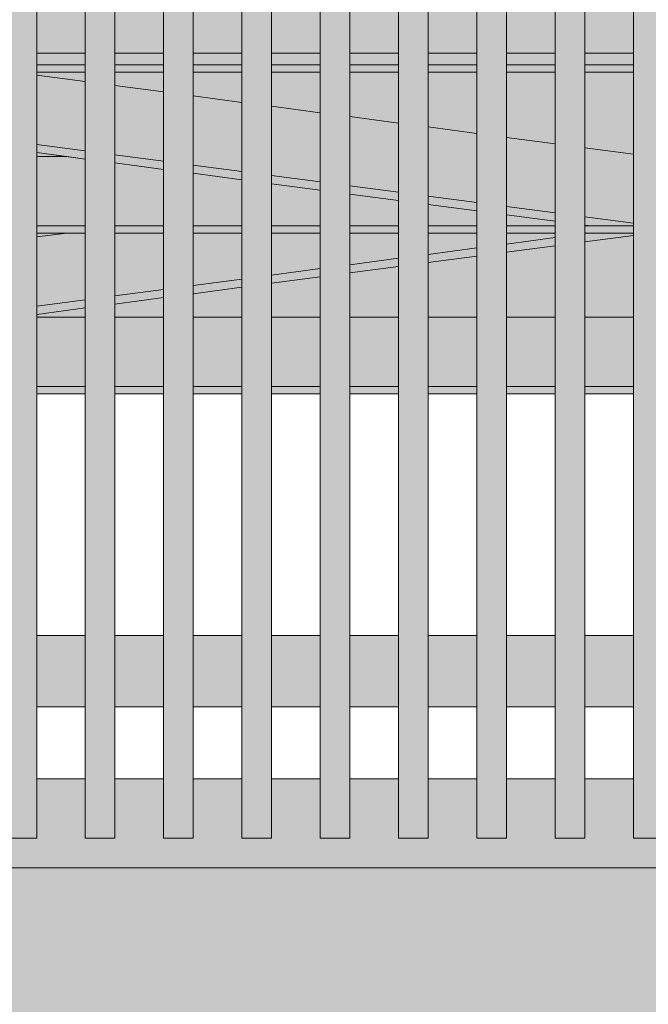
# Model space of a CAD drawing. Header units: millimetres. Extents: x 0 to 1517, y -116 to 725.
# Tile 144 of 256: x 744 to 754, y 290 to 307. Entities that reach past the tile are written whole.
import ezdxf

# ---------------------------------------------------------------- set-up
doc = ezdxf.new("R2010")
doc.units = ezdxf.units.MM
doc.layers.add('Ech.1_100', color=7, linetype='Continuous')
doc.styles.add('tahoma-z-r', font='txt', dxfattribs={"width": 0.704918})
doc.dimstyles.new('ISO-25', dxfattribs={"dimtxt": 2.5, "dimasz": 2.5, "dimexe": 1.25, "dimexo": 0.625, "dimtad": 1, "dimtxsty": 'Standard', "dimcen": 2.5, "dimadec": 0, "dimazin": 0, "dimtfac": 1, "dimtmove": 0, "dimatfit": 3, "dimfxl": 1, "dimarcsym": 0})

# ---------------------------------------------------------------- blocks, each defined once
blk = doc.blocks.new('cw-dimension-symbol2')
at = {"color": 0, "linetype": 'Continuous', "lineweight": -2}
for p, q in [((-0.5, -0.5), (0.5, 0.5)), ((-1, 0), (1, 0))]:
    blk.add_line(p, q, dxfattribs=at)
blk = doc.blocks.new('*D91')
at = {"layer": 'Defpoints', "color": 0}
for p in [(735.971, 334.007), (872.956, 301.823), (872.471, 299.882)]:
    blk.add_point(p, dxfattribs=at)
at = {"layer": 'Ech.1_100', "color": 0, "linetype": 'Continuous', "lineweight": -2}
for p, q in [((735.971, 334.007), (736.602, 336.53)), ((737.038, 335.802), (872.374, 301.968)), ((872.471, 299.882), (873.102, 302.405))]:
    blk.add_line(p, q, dxfattribs=at)
at = {"layer": 'Ech.1_100', "color": 0, "lineweight": -2, "xscale": 0.6000000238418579, "yscale": 0.6000000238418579, "zscale": 0.6000000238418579}
for p, rotation in [((736.456, 335.948), 165.9637565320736), ((872.956, 301.823), 345.9637565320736)]:
    blk.add_blockref('cw-dimension-symbol2', p, dxfattribs=dict(at, rotation=rotation))
at = {"layer": 'Ech.1_100', "color": 7, "linetype": 'Continuous', "lineweight": 5, "insert": (805.252, 321.068), "char_height": 2.5, "attachment_point": 5, "rotation": 345.9638, "style": 'tahoma-z-r'}
blk.add_mtext('14.07', dxfattribs=at)

msp = doc.modelspace()

# ---------------------------------------------------------------- hatches: boundary and pattern name
at = {"layer": 'Ech.1_100', "linetype": 'Continuous', "lineweight": 5, "true_color": 0xeaddd7, "transparency": 33554687}
for points in [[(743.297, 293.15), (743.797, 293.15), (743.797, 321.992), (743.297, 322.117), (743.297, 293.15)], [(744.613, 293.15), (745.113, 293.15), (745.113, 321.662), (744.613, 321.787), (744.613, 293.15)], [(745.93, 293.15), (746.43, 293.15), (746.43, 321.333), (745.93, 321.458), (745.93, 293.15)], [(747.247, 293.15), (747.747, 293.15), (747.747, 321.004), (747.247, 321.129), (747.247, 293.15)], [(748.563, 293.15), (749.063, 293.15), (749.063, 320.675), (748.563, 320.8), (748.563, 293.15)], [(749.88, 293.15), (750.38, 293.15), (750.38, 320.346), (749.88, 320.471), (749.88, 293.15)], [(751.197, 293.15), (751.697, 293.15), (751.697, 320.017), (751.197, 320.142), (751.197, 293.15)], [(752.513, 293.15), (753.013, 293.15), (753.013, 319.687), (752.513, 319.812), (752.513, 293.15)], [(753.83, 293.15), (754.33, 293.15), (754.33, 319.358), (753.83, 319.483), (753.83, 293.15)]]:
    msp.add_hatch(color=254, dxfattribs=at).paths.add_polyline_path(points)
at = {"layer": 'Ech.1_100', "linetype": 'Continuous', "lineweight": 5, "true_color": 0xd4c4b3, "transparency": 33554687}
for points in [[(743.797, 306.357), (744.613, 306.357), (744.613, 307.557), (743.797, 307.557), (743.797, 306.357)], [(745.113, 306.357), (745.93, 306.357), (745.93, 307.557), (745.113, 307.557), (745.113, 306.357)], [(746.43, 306.357), (747.247, 306.357), (747.247, 307.557), (746.43, 307.557), (746.43, 306.357)], [(747.747, 306.357), (748.563, 306.357), (748.563, 307.557), (747.747, 307.557), (747.747, 306.357)], [(749.063, 306.357), (749.88, 306.357), (749.88, 307.557), (749.063, 307.557), (749.063, 306.357)], [(750.38, 306.357), (751.197, 306.357), (751.197, 307.557), (750.38, 307.557), (750.38, 306.357)], [(751.697, 306.357), (752.513, 306.357), (752.513, 307.557), (751.697, 307.557), (751.697, 306.357)], [(753.013, 306.357), (753.83, 306.357), (753.83, 307.557), (753.013, 307.557), (753.013, 306.357)], [(744.613, 296.557), (743.797, 296.557), (743.797, 295.357), (744.613, 295.357), (744.613, 296.557)], [(745.93, 296.557), (745.113, 296.557), (745.113, 295.357), (745.93, 295.357), (745.93, 296.557)], [(747.247, 296.557), (746.43, 296.557), (746.43, 295.357), (747.247, 295.357), (747.247, 296.557)], [(748.563, 296.557), (747.747, 296.557), (747.747, 295.357), (748.563, 295.357), (748.563, 296.557)], [(749.88, 296.557), (749.063, 296.557), (749.063, 295.357), (749.88, 295.357), (749.88, 296.557)], [(751.197, 296.557), (750.38, 296.557), (750.38, 295.357), (751.197, 295.357), (751.197, 296.557)], [(752.513, 296.557), (751.697, 296.557), (751.697, 295.357), (752.513, 295.357), (752.513, 296.557)], [(753.83, 296.557), (753.013, 296.557), (753.013, 295.357), (753.83, 295.357), (753.83, 296.557)]]:
    msp.add_hatch(color=9, dxfattribs=at).paths.add_polyline_path(points)
at = {"layer": 'Ech.1_100', "linetype": 'Continuous', "lineweight": 5, "true_color": 0xe0d1b3, "transparency": 33554687}
for points in [[(743.797, 306.161), (744.613, 306.161), (744.613, 306.357), (743.797, 306.357), (743.797, 306.161)], [(745.113, 306.161), (745.93, 306.161), (745.93, 306.357), (745.113, 306.357), (745.113, 306.161)], [(746.43, 306.161), (747.247, 306.161), (747.247, 306.357), (746.43, 306.357), (746.43, 306.161)], [(747.747, 306.161), (748.563, 306.161), (748.563, 306.357), (747.747, 306.357), (747.747, 306.161)], [(749.063, 306.161), (749.88, 306.161), (749.88, 306.357), (749.063, 306.357), (749.063, 306.161)], [(750.38, 306.161), (751.197, 306.161), (751.197, 306.357), (750.38, 306.357), (750.38, 306.161)], [(751.697, 306.161), (752.513, 306.161), (752.513, 306.357), (751.697, 306.357), (751.697, 306.161)], [(753.013, 306.161), (753.83, 306.161), (753.83, 306.357), (753.013, 306.357), (753.013, 306.161)], [(743.797, 306.039), (744.613, 306.039), (744.613, 306.161), (743.797, 306.161), (743.797, 306.039)], [(745.113, 306.039), (745.93, 306.039), (745.93, 306.161), (745.113, 306.161), (745.113, 306.039)], [(746.43, 306.039), (747.247, 306.039), (747.247, 306.161), (746.43, 306.161), (746.43, 306.039)], [(747.747, 306.039), (748.563, 306.039), (748.563, 306.161), (747.747, 306.161), (747.747, 306.039)], [(749.063, 306.039), (749.88, 306.039), (749.88, 306.161), (749.063, 306.161), (749.063, 306.039)], [(750.38, 306.039), (751.197, 306.039), (751.197, 306.161), (750.38, 306.161), (750.38, 306.039)], [(751.697, 306.039), (752.513, 306.039), (752.513, 306.161), (751.697, 306.161), (751.697, 306.039)], [(753.013, 306.039), (753.83, 306.039), (753.83, 306.161), (753.013, 306.161), (753.013, 306.039)], [(743.797, 303.456), (744.613, 303.456), (744.613, 304.578), (744.305, 304.619), (743.797, 304.619), (743.797, 303.456)], [(745.113, 303.456), (745.93, 303.456), (745.93, 304.404), (745.113, 304.512), (745.113, 303.456)], [(746.43, 303.456), (747.247, 303.456), (747.247, 304.23), (746.43, 304.338), (746.43, 303.456)], [(747.747, 303.456), (748.563, 303.456), (748.563, 304.055), (747.747, 304.163), (747.747, 303.456)], [(749.063, 303.456), (749.88, 303.456), (749.88, 303.881), (749.063, 303.989), (749.063, 303.456)], [(750.38, 303.456), (751.197, 303.456), (751.197, 303.707), (750.38, 303.815), (750.38, 303.456)], [(751.697, 303.456), (752.513, 303.456), (752.513, 303.532), (751.697, 303.641), (751.697, 303.456)], [(744.613, 303.456), (743.797, 303.456), (743.797, 303.333), (744.613, 303.333), (744.613, 303.456)], [(745.113, 303.333), (745.93, 303.333), (745.93, 303.456), (745.113, 303.456), (745.113, 303.333)], [(746.43, 303.333), (747.247, 303.333), (747.247, 303.456), (746.43, 303.456), (746.43, 303.333)], [(747.747, 303.333), (748.563, 303.333), (748.563, 303.456), (747.747, 303.456), (747.747, 303.333)], [(749.063, 303.333), (749.88, 303.333), (749.88, 303.456), (749.063, 303.456), (749.063, 303.333)], [(750.38, 303.333), (751.197, 303.333), (751.197, 303.456), (750.38, 303.456), (750.38, 303.333)], [(751.697, 303.333), (752.513, 303.333), (752.513, 303.456), (751.697, 303.456), (751.697, 303.333)], [(753.013, 303.456), (753.09, 303.456), (753.013, 303.466), (753.013, 303.456)], [(753.013, 303.333), (753.83, 303.333), (753.83, 303.455), (753.1, 303.455), (753.09, 303.456), (753.013, 303.456), (753.013, 303.333)], [(743.797, 300.751), (744.613, 300.751), (744.613, 301.914), (743.797, 301.914), (743.797, 300.751)], [(745.113, 300.751), (745.93, 300.751), (745.93, 301.914), (745.113, 301.914), (745.113, 300.751)], [(746.43, 300.751), (747.247, 300.751), (747.247, 301.914), (746.43, 301.914), (746.43, 300.751)], [(747.747, 300.751), (748.563, 300.751), (748.563, 301.914), (747.747, 301.914), (747.747, 300.751)], [(749.063, 300.751), (749.88, 300.751), (749.88, 301.914), (749.063, 301.914), (749.063, 300.751)], [(750.38, 300.751), (751.197, 300.751), (751.197, 301.914), (750.38, 301.914), (750.38, 300.751)], [(751.697, 300.751), (752.513, 300.751), (752.513, 301.914), (751.697, 301.914), (751.697, 300.751)], [(753.013, 300.751), (753.83, 300.751), (753.83, 301.914), (753.013, 301.914), (753.013, 300.751)], [(743.797, 300.628), (744.613, 300.628), (744.613, 300.751), (743.797, 300.751), (743.797, 300.628)], [(745.113, 300.628), (745.93, 300.628), (745.93, 300.751), (745.113, 300.751), (745.113, 300.628)], [(746.43, 300.628), (747.247, 300.628), (747.247, 300.751), (746.43, 300.751), (746.43, 300.628)], [(747.747, 300.628), (748.563, 300.628), (748.563, 300.751), (747.747, 300.751), (747.747, 300.628)], [(749.063, 300.628), (749.88, 300.628), (749.88, 300.751), (749.063, 300.751), (749.063, 300.628)], [(750.38, 300.628), (751.197, 300.628), (751.197, 300.751), (750.38, 300.751), (750.38, 300.628)], [(751.697, 300.628), (752.513, 300.628), (752.513, 300.751), (751.697, 300.751), (751.697, 300.628)], [(753.013, 300.628), (753.83, 300.628), (753.83, 300.751), (753.013, 300.751), (753.013, 300.628)]]:
    msp.add_hatch(color=254, dxfattribs=at).paths.add_polyline_path(points)
at = {"layer": 'Ech.1_100', "linetype": 'Continuous', "lineweight": 5, "true_color": 0xe6f1fc, "transparency": 33554687}
for points in [[(744.613, 306.039), (743.797, 306.039), (743.797, 305.989), (744.613, 305.88), (744.613, 306.039)], [(745.93, 306.039), (745.113, 306.039), (745.113, 305.814), (745.93, 305.706), (745.93, 306.039)], [(747.247, 306.039), (746.43, 306.039), (746.43, 305.64), (747.247, 305.532), (747.247, 306.039)], [(748.563, 306.039), (747.747, 306.039), (747.747, 305.466), (748.563, 305.358), (748.563, 306.039)], [(749.88, 306.039), (749.063, 306.039), (749.063, 305.291), (749.88, 305.183), (749.88, 306.039)], [(751.197, 306.039), (750.38, 306.039), (750.38, 305.117), (751.197, 305.009), (751.197, 306.039)], [(752.513, 306.039), (751.697, 306.039), (751.697, 304.943), (752.513, 304.835), (752.513, 306.039)], [(753.83, 306.039), (753.013, 306.039), (753.013, 304.769), (753.83, 304.66), (753.83, 306.039)], [(743.797, 304.619), (744.305, 304.619), (743.797, 304.686), (743.797, 304.619)], [(744.305, 303.333), (743.797, 303.333), (743.797, 303.266), (744.305, 303.333)], [(753.013, 301.914), (753.83, 301.914), (753.83, 303.292), (753.013, 303.184), (753.013, 301.914)], [(751.697, 301.914), (752.513, 301.914), (752.513, 303.118), (751.697, 303.01), (751.697, 301.914)], [(750.38, 301.914), (751.197, 301.914), (751.197, 302.943), (750.38, 302.835), (750.38, 301.914)], [(749.063, 301.914), (749.88, 301.914), (749.88, 302.769), (749.063, 302.661), (749.063, 301.914)], [(747.747, 301.914), (748.563, 301.914), (748.563, 302.595), (747.747, 302.487), (747.747, 301.914)], [(746.43, 301.914), (747.247, 301.914), (747.247, 302.42), (746.43, 302.312), (746.43, 301.914)], [(745.113, 301.914), (745.93, 301.914), (745.93, 302.246), (745.113, 302.138), (745.113, 301.914)], [(743.797, 301.914), (744.613, 301.914), (744.613, 302.072), (743.797, 301.964), (743.797, 301.914)]]:
    msp.add_hatch(color=7, dxfattribs=at).paths.add_polyline_path(points)
at = {"layer": 'Ech.1_100', "linetype": 'Continuous', "lineweight": 5, "true_color": 0xe0d9d1, "transparency": 33554687}
for points in [[(744.613, 305.88), (743.797, 305.989), (743.797, 304.824), (744.613, 304.716), (744.613, 305.88)], [(745.113, 304.65), (745.93, 304.542), (745.93, 305.706), (745.113, 305.814), (745.113, 304.65)], [(746.43, 304.476), (747.247, 304.368), (747.247, 305.532), (746.43, 305.64), (746.43, 304.476)], [(747.747, 304.302), (748.563, 304.193), (748.563, 305.358), (747.747, 305.466), (747.747, 304.302)], [(749.063, 304.127), (749.88, 304.019), (749.88, 305.183), (749.063, 305.291), (749.063, 304.127)], [(750.38, 303.953), (751.197, 303.845), (751.197, 305.009), (750.38, 305.117), (750.38, 303.953)], [(751.697, 303.779), (752.513, 303.671), (752.513, 304.835), (751.697, 304.943), (751.697, 303.779)], [(743.797, 304.686), (744.613, 304.578), (744.613, 304.716), (743.797, 304.824), (743.797, 304.686)], [(753.83, 304.66), (753.013, 304.769), (753.013, 303.604), (753.83, 303.496), (753.83, 304.66)], [(745.93, 304.542), (745.113, 304.65), (745.113, 304.512), (745.93, 304.404), (745.93, 304.542)], [(746.43, 304.338), (747.247, 304.23), (747.247, 304.368), (746.43, 304.476), (746.43, 304.338)], [(747.747, 304.163), (748.563, 304.055), (748.563, 304.193), (747.747, 304.302), (747.747, 304.163)], [(749.063, 303.989), (749.88, 303.881), (749.88, 304.019), (749.063, 304.127), (749.063, 303.989)], [(751.197, 303.845), (750.38, 303.953), (750.38, 303.815), (751.197, 303.707), (751.197, 303.845)], [(752.513, 303.671), (751.697, 303.779), (751.697, 303.641), (752.513, 303.532), (752.513, 303.671)], [(753.1, 303.455), (753.83, 303.455), (753.83, 303.496), (753.013, 303.604), (753.013, 303.466), (753.1, 303.455)], [(744.613, 303.333), (744.305, 303.333), (743.797, 303.266), (743.797, 302.102), (744.613, 302.21), (744.613, 303.333)], [(745.93, 303.333), (745.113, 303.333), (745.113, 302.276), (745.93, 302.384), (745.93, 303.333)], [(747.247, 303.333), (746.43, 303.333), (746.43, 302.451), (747.247, 302.559), (747.247, 303.333)], [(748.563, 303.333), (747.747, 303.333), (747.747, 302.625), (748.563, 302.733), (748.563, 303.333)], [(749.88, 303.333), (749.063, 303.333), (749.063, 302.799), (749.88, 302.907), (749.88, 303.333)], [(751.197, 303.333), (750.38, 303.333), (750.38, 302.973), (751.197, 303.082), (751.197, 303.333)], [(752.513, 303.333), (751.697, 303.333), (751.697, 303.148), (752.513, 303.256), (752.513, 303.333)], [(752.513, 303.256), (751.697, 303.148), (751.697, 303.01), (752.513, 303.118), (752.513, 303.256)], [(753.83, 303.333), (753.1, 303.333), (753.013, 303.322), (753.013, 303.184), (753.83, 303.292), (753.83, 303.333)], [(753.1, 303.333), (753.013, 303.333), (753.013, 303.322), (753.1, 303.333)], [(751.197, 303.082), (750.38, 302.973), (750.38, 302.835), (751.197, 302.943), (751.197, 303.082)], [(749.063, 302.661), (749.88, 302.769), (749.88, 302.907), (749.063, 302.799), (749.063, 302.661)], [(748.563, 302.733), (747.747, 302.625), (747.747, 302.487), (748.563, 302.595), (748.563, 302.733)], [(746.43, 302.312), (747.247, 302.42), (747.247, 302.559), (746.43, 302.451), (746.43, 302.312)], [(745.113, 302.138), (745.93, 302.246), (745.93, 302.384), (745.113, 302.276), (745.113, 302.138)], [(743.797, 301.964), (744.613, 302.072), (744.613, 302.21), (743.797, 302.102), (743.797, 301.964)]]:
    msp.add_hatch(color=254, dxfattribs=at).paths.add_polyline_path(points)
at = {"layer": 'Ech.1_100', "linetype": 'Continuous', "lineweight": 5, "true_color": 0xdcdcdc, "transparency": 33554687}
msp.add_hatch(color=254, dxfattribs=at).paths.add_polyline_path([(734.08, 292.65), (774.08, 292.65), (774.08, 293.15), (773.58, 293.15), (773.58, 294.15), (772.763, 294.15), (772.763, 293.15), (772.263, 293.15), (772.263, 294.15), (771.447, 294.15), (771.447, 293.15), (770.947, 293.15), (770.947, 294.15), (770.13, 294.15), (770.13, 293.15), (769.63, 293.15), (769.63, 294.15), (768.813, 294.15), (768.813, 293.15), (768.313, 293.15), (768.313, 294.15), (767.497, 294.15), (767.497, 293.15), (766.997, 293.15), (766.997, 294.15), (766.18, 294.15), (766.18, 293.15), (765.68, 293.15), (765.68, 294.15), (764.863, 294.15), (764.863, 293.15), (764.363, 293.15), (764.363, 294.15), (763.547, 294.15), (763.547, 293.15), (763.047, 293.15), (763.047, 294.15), (762.23, 294.15), (762.23, 293.15), (761.73, 293.15), (761.73, 294.15), (760.913, 294.15), (760.913, 293.15), (760.413, 293.15), (760.413, 294.15), (759.597, 294.15), (759.597, 293.15), (759.097, 293.15), (759.097, 294.15), (758.28, 294.15), (758.28, 293.15), (757.78, 293.15), (757.78, 294.15), (756.963, 294.15), (756.963, 293.15), (756.463, 293.15), (756.463, 294.15), (755.647, 294.15), (755.647, 293.15), (755.147, 293.15), (755.147, 294.15), (754.33, 294.15), (754.33, 293.15), (753.83, 293.15), (753.83, 294.15), (753.013, 294.15), (753.013, 293.15), (752.513, 293.15), (752.513, 294.15), (751.697, 294.15), (751.697, 293.15), (751.197, 293.15), (751.197, 294.15), (750.38, 294.15), (750.38, 293.15), (749.88, 293.15), (749.88, 294.15), (749.063, 294.15), (749.063, 293.15), (748.563, 293.15), (748.563, 294.15), (747.747, 294.15), (747.747, 293.15), (747.247, 293.15), (747.247, 294.15), (746.43, 294.15), (746.43, 293.15), (745.93, 293.15), (745.93, 294.15), (745.113, 294.15), (745.113, 293.15), (744.613, 293.15), (744.613, 294.15), (743.797, 294.15), (743.797, 293.15), (743.297, 293.15), (743.297, 294.15), (742.48, 294.15), (742.48, 293.15), (741.98, 293.15), (741.98, 294.15), (741.163, 294.15), (741.163, 293.15), (740.663, 293.15), (740.663, 294.15), (739.847, 294.15), (739.847, 293.15), (739.347, 293.15), (739.347, 294.15), (738.53, 294.15), (738.53, 293.15), (738.03, 293.15), (738.03, 294.15), (737.213, 294.15), (737.213, 293.15), (736.713, 293.15), (736.713, 294.15), (735.897, 294.15), (735.897, 293.15), (735.397, 293.15), (735.397, 294.15), (734.58, 294.15), (734.58, 293.15), (734.08, 293.15), (734.08, 292.65)])
at = {"layer": 'Ech.1_100', "linetype": 'Continuous', "lineweight": 5, "true_color": 0xf8f8f8, "transparency": 33554687}
msp.add_hatch(color=7, dxfattribs=at).paths.add_polyline_path([(774.08, 292.65), (734.08, 292.65), (734.08, 257.357), (774.08, 257.357), (774.08, 292.65)])

# ---------------------------------------------------------------- linework, layer by layer
at = {"layer": 'Ech.1_100', "color": 7, "linetype": 'Continuous', "lineweight": 5}
for points in [[(743.297, 293.15), (743.797, 293.15), (743.797, 321.992), (743.297, 322.117), (743.297, 293.15)], [(744.613, 293.15), (745.113, 293.15), (745.113, 321.662), (744.613, 321.787), (744.613, 293.15)], [(745.93, 293.15), (746.43, 293.15), (746.43, 321.333), (745.93, 321.458), (745.93, 293.15)], [(747.247, 293.15), (747.747, 293.15), (747.747, 321.004), (747.247, 321.129), (747.247, 293.15)], [(748.563, 293.15), (749.063, 293.15), (749.063, 320.675), (748.563, 320.8), (748.563, 293.15)], [(749.88, 293.15), (750.38, 293.15), (750.38, 320.346), (749.88, 320.471), (749.88, 293.15)], [(751.197, 293.15), (751.697, 293.15), (751.697, 320.017), (751.197, 320.142), (751.197, 293.15)], [(752.513, 293.15), (753.013, 293.15), (753.013, 319.687), (752.513, 319.812), (752.513, 293.15)], [(753.83, 293.15), (754.33, 293.15), (754.33, 319.358), (753.83, 319.483), (753.83, 293.15)], [(743.797, 306.357), (744.613, 306.357), (744.613, 307.557), (743.797, 307.557), (743.797, 306.357)], [(745.113, 306.357), (745.93, 306.357), (745.93, 307.557), (745.113, 307.557), (745.113, 306.357)], [(746.43, 306.357), (747.247, 306.357), (747.247, 307.557), (746.43, 307.557), (746.43, 306.357)], [(747.747, 306.357), (748.563, 306.357), (748.563, 307.557), (747.747, 307.557), (747.747, 306.357)], [(749.063, 306.357), (749.88, 306.357), (749.88, 307.557), (749.063, 307.557), (749.063, 306.357)], [(750.38, 306.357), (751.197, 306.357), (751.197, 307.557), (750.38, 307.557), (750.38, 306.357)], [(751.697, 306.357), (752.513, 306.357), (752.513, 307.557), (751.697, 307.557), (751.697, 306.357)], [(753.013, 306.357), (753.83, 306.357), (753.83, 307.557), (753.013, 307.557), (753.013, 306.357)], [(743.797, 306.161), (744.613, 306.161), (744.613, 306.357), (743.797, 306.357), (743.797, 306.161)], [(745.113, 306.161), (745.93, 306.161), (745.93, 306.357), (745.113, 306.357), (745.113, 306.161)], [(746.43, 306.161), (747.247, 306.161), (747.247, 306.357), (746.43, 306.357), (746.43, 306.161)], [(747.747, 306.161), (748.563, 306.161), (748.563, 306.357), (747.747, 306.357), (747.747, 306.161)], [(749.063, 306.161), (749.88, 306.161), (749.88, 306.357), (749.063, 306.357), (749.063, 306.161)], [(750.38, 306.161), (751.197, 306.161), (751.197, 306.357), (750.38, 306.357), (750.38, 306.161)], [(751.697, 306.161), (752.513, 306.161), (752.513, 306.357), (751.697, 306.357), (751.697, 306.161)], [(753.013, 306.161), (753.83, 306.161), (753.83, 306.357), (753.013, 306.357), (753.013, 306.161)], [(743.797, 306.039), (744.613, 306.039), (744.613, 306.161), (743.797, 306.161), (743.797, 306.039)], [(745.113, 306.039), (745.93, 306.039), (745.93, 306.161), (745.113, 306.161), (745.113, 306.039)], [(746.43, 306.039), (747.247, 306.039), (747.247, 306.161), (746.43, 306.161), (746.43, 306.039)], [(747.747, 306.039), (748.563, 306.039), (748.563, 306.161), (747.747, 306.161), (747.747, 306.039)], [(749.063, 306.039), (749.88, 306.039), (749.88, 306.161), (749.063, 306.161), (749.063, 306.039)], [(750.38, 306.039), (751.197, 306.039), (751.197, 306.161), (750.38, 306.161), (750.38, 306.039)], [(751.697, 306.039), (752.513, 306.039), (752.513, 306.161), (751.697, 306.161), (751.697, 306.039)], [(753.013, 306.039), (753.83, 306.039), (753.83, 306.161), (753.013, 306.161), (753.013, 306.039)], [(744.613, 306.039), (743.797, 306.039), (743.797, 305.989), (744.613, 305.88), (744.613, 306.039)], [(744.613, 305.88), (743.797, 305.989), (743.797, 304.824), (744.613, 304.716), (744.613, 305.88)], [(745.93, 306.039), (745.113, 306.039), (745.113, 305.814), (745.93, 305.706), (745.93, 306.039)], [(747.247, 306.039), (746.43, 306.039), (746.43, 305.64), (747.247, 305.532), (747.247, 306.039)], [(748.563, 306.039), (747.747, 306.039), (747.747, 305.466), (748.563, 305.358), (748.563, 306.039)], [(749.88, 306.039), (749.063, 306.039), (749.063, 305.291), (749.88, 305.183), (749.88, 306.039)], [(751.197, 306.039), (750.38, 306.039), (750.38, 305.117), (751.197, 305.009), (751.197, 306.039)], [(752.513, 306.039), (751.697, 306.039), (751.697, 304.943), (752.513, 304.835), (752.513, 306.039)], [(753.83, 306.039), (753.013, 306.039), (753.013, 304.769), (753.83, 304.66), (753.83, 306.039)], [(745.113, 304.65), (745.93, 304.542), (745.93, 305.706), (745.113, 305.814), (745.113, 304.65)], [(746.43, 304.476), (747.247, 304.368), (747.247, 305.532), (746.43, 305.64), (746.43, 304.476)], [(747.747, 304.302), (748.563, 304.193), (748.563, 305.358), (747.747, 305.466), (747.747, 304.302)], [(749.063, 304.127), (749.88, 304.019), (749.88, 305.183), (749.063, 305.291), (749.063, 304.127)], [(750.38, 303.953), (751.197, 303.845), (751.197, 305.009), (750.38, 305.117), (750.38, 303.953)], [(751.697, 303.779), (752.513, 303.671), (752.513, 304.835), (751.697, 304.943), (751.697, 303.779)], [(743.797, 304.686), (744.613, 304.578), (744.613, 304.716), (743.797, 304.824), (743.797, 304.686)], [(753.83, 304.66), (753.013, 304.769), (753.013, 303.604), (753.83, 303.496), (753.83, 304.66)], [(743.797, 304.619), (744.305, 304.619), (743.797, 304.686), (743.797, 304.619)], [(743.797, 303.456), (744.613, 303.456), (744.613, 304.578), (744.305, 304.619), (743.797, 304.619), (743.797, 303.456)], [(745.93, 304.542), (745.113, 304.65), (745.113, 304.512), (745.93, 304.404), (745.93, 304.542)], [(745.113, 303.456), (745.93, 303.456), (745.93, 304.404), (745.113, 304.512), (745.113, 303.456)], [(746.43, 304.338), (747.247, 304.23), (747.247, 304.368), (746.43, 304.476), (746.43, 304.338)], [(746.43, 303.456), (747.247, 303.456), (747.247, 304.23), (746.43, 304.338), (746.43, 303.456)], [(747.747, 304.163), (748.563, 304.055), (748.563, 304.193), (747.747, 304.302), (747.747, 304.163)], [(747.747, 303.456), (748.563, 303.456), (748.563, 304.055), (747.747, 304.163), (747.747, 303.456)], [(749.063, 303.989), (749.88, 303.881), (749.88, 304.019), (749.063, 304.127), (749.063, 303.989)], [(749.063, 303.456), (749.88, 303.456), (749.88, 303.881), (749.063, 303.989), (749.063, 303.456)], [(751.197, 303.845), (750.38, 303.953), (750.38, 303.815), (751.197, 303.707), (751.197, 303.845)], [(750.38, 303.456), (751.197, 303.456), (751.197, 303.707), (750.38, 303.815), (750.38, 303.456)], [(752.513, 303.671), (751.697, 303.779), (751.697, 303.641), (752.513, 303.532), (752.513, 303.671)], [(751.697, 303.456), (752.513, 303.456), (752.513, 303.532), (751.697, 303.641), (751.697, 303.456)], [(753.1, 303.455), (753.83, 303.455), (753.83, 303.496), (753.013, 303.604), (753.013, 303.466), (753.1, 303.455)], [(744.613, 303.456), (743.797, 303.456), (743.797, 303.333), (744.613, 303.333), (744.613, 303.456)], [(745.113, 303.333), (745.93, 303.333), (745.93, 303.456), (745.113, 303.456), (745.113, 303.333)], [(746.43, 303.333), (747.247, 303.333), (747.247, 303.456), (746.43, 303.456), (746.43, 303.333)], [(747.747, 303.333), (748.563, 303.333), (748.563, 303.456), (747.747, 303.456), (747.747, 303.333)], [(749.063, 303.333), (749.88, 303.333), (749.88, 303.456), (749.063, 303.456), (749.063, 303.333)], [(750.38, 303.333), (751.197, 303.333), (751.197, 303.456), (750.38, 303.456), (750.38, 303.333)], [(751.697, 303.333), (752.513, 303.333), (752.513, 303.456), (751.697, 303.456), (751.697, 303.333)], [(753.013, 303.456), (753.09, 303.456), (753.013, 303.466), (753.013, 303.456)], [(753.013, 303.333), (753.83, 303.333), (753.83, 303.455), (753.1, 303.455), (753.09, 303.456), (753.013, 303.456), (753.013, 303.333)], [(744.613, 303.333), (744.305, 303.333), (743.797, 303.266), (743.797, 302.102), (744.613, 302.21), (744.613, 303.333)], [(744.305, 303.333), (743.797, 303.333), (743.797, 303.266), (744.305, 303.333)], [(745.93, 303.333), (745.113, 303.333), (745.113, 302.276), (745.93, 302.384), (745.93, 303.333)], [(747.247, 303.333), (746.43, 303.333), (746.43, 302.451), (747.247, 302.559), (747.247, 303.333)], [(748.563, 303.333), (747.747, 303.333), (747.747, 302.625), (748.563, 302.733), (748.563, 303.333)], [(749.88, 303.333), (749.063, 303.333), (749.063, 302.799), (749.88, 302.907), (749.88, 303.333)], [(751.197, 303.333), (750.38, 303.333), (750.38, 302.973), (751.197, 303.082), (751.197, 303.333)], [(752.513, 303.333), (751.697, 303.333), (751.697, 303.148), (752.513, 303.256), (752.513, 303.333)], [(752.513, 303.256), (751.697, 303.148), (751.697, 303.01), (752.513, 303.118), (752.513, 303.256)], [(753.83, 303.333), (753.1, 303.333), (753.013, 303.322), (753.013, 303.184), (753.83, 303.292), (753.83, 303.333)], [(753.1, 303.333), (753.013, 303.333), (753.013, 303.322), (753.1, 303.333)], [(753.013, 301.914), (753.83, 301.914), (753.83, 303.292), (753.013, 303.184), (753.013, 301.914)], [(751.197, 303.082), (750.38, 302.973), (750.38, 302.835), (751.197, 302.943), (751.197, 303.082)], [(751.697, 301.914), (752.513, 301.914), (752.513, 303.118), (751.697, 303.01), (751.697, 301.914)], [(749.063, 302.661), (749.88, 302.769), (749.88, 302.907), (749.063, 302.799), (749.063, 302.661)], [(750.38, 301.914), (751.197, 301.914), (751.197, 302.943), (750.38, 302.835), (750.38, 301.914)], [(748.563, 302.733), (747.747, 302.625), (747.747, 302.487), (748.563, 302.595), (748.563, 302.733)], [(749.063, 301.914), (749.88, 301.914), (749.88, 302.769), (749.063, 302.661), (749.063, 301.914)], [(747.747, 301.914), (748.563, 301.914), (748.563, 302.595), (747.747, 302.487), (747.747, 301.914)], [(746.43, 302.312), (747.247, 302.42), (747.247, 302.559), (746.43, 302.451), (746.43, 302.312)], [(746.43, 301.914), (747.247, 301.914), (747.247, 302.42), (746.43, 302.312), (746.43, 301.914)], [(745.113, 302.138), (745.93, 302.246), (745.93, 302.384), (745.113, 302.276), (745.113, 302.138)], [(745.113, 301.914), (745.93, 301.914), (745.93, 302.246), (745.113, 302.138), (745.113, 301.914)], [(743.797, 301.964), (744.613, 302.072), (744.613, 302.21), (743.797, 302.102), (743.797, 301.964)], [(743.797, 301.914), (744.613, 301.914), (744.613, 302.072), (743.797, 301.964), (743.797, 301.914)], [(743.797, 300.751), (744.613, 300.751), (744.613, 301.914), (743.797, 301.914), (743.797, 300.751)], [(745.113, 300.751), (745.93, 300.751), (745.93, 301.914), (745.113, 301.914), (745.113, 300.751)], [(746.43, 300.751), (747.247, 300.751), (747.247, 301.914), (746.43, 301.914), (746.43, 300.751)], [(747.747, 300.751), (748.563, 300.751), (748.563, 301.914), (747.747, 301.914), (747.747, 300.751)], [(749.063, 300.751), (749.88, 300.751), (749.88, 301.914), (749.063, 301.914), (749.063, 300.751)], [(750.38, 300.751), (751.197, 300.751), (751.197, 301.914), (750.38, 301.914), (750.38, 300.751)], [(751.697, 300.751), (752.513, 300.751), (752.513, 301.914), (751.697, 301.914), (751.697, 300.751)], [(753.013, 300.751), (753.83, 300.751), (753.83, 301.914), (753.013, 301.914), (753.013, 300.751)], [(743.797, 300.628), (744.613, 300.628), (744.613, 300.751), (743.797, 300.751), (743.797, 300.628)], [(745.113, 300.628), (745.93, 300.628), (745.93, 300.751), (745.113, 300.751), (745.113, 300.628)], [(746.43, 300.628), (747.247, 300.628), (747.247, 300.751), (746.43, 300.751), (746.43, 300.628)], [(747.747, 300.628), (748.563, 300.628), (748.563, 300.751), (747.747, 300.751), (747.747, 300.628)], [(749.063, 300.628), (749.88, 300.628), (749.88, 300.751), (749.063, 300.751), (749.063, 300.628)], [(750.38, 300.628), (751.197, 300.628), (751.197, 300.751), (750.38, 300.751), (750.38, 300.628)], [(751.697, 300.628), (752.513, 300.628), (752.513, 300.751), (751.697, 300.751), (751.697, 300.628)], [(753.013, 300.628), (753.83, 300.628), (753.83, 300.751), (753.013, 300.751), (753.013, 300.628)], [(744.613, 296.557), (743.797, 296.557), (743.797, 295.357), (744.613, 295.357), (744.613, 296.557)], [(745.93, 296.557), (745.113, 296.557), (745.113, 295.357), (745.93, 295.357), (745.93, 296.557)], [(747.247, 296.557), (746.43, 296.557), (746.43, 295.357), (747.247, 295.357), (747.247, 296.557)], [(748.563, 296.557), (747.747, 296.557), (747.747, 295.357), (748.563, 295.357), (748.563, 296.557)], [(749.88, 296.557), (749.063, 296.557), (749.063, 295.357), (749.88, 295.357), (749.88, 296.557)], [(751.197, 296.557), (750.38, 296.557), (750.38, 295.357), (751.197, 295.357), (751.197, 296.557)], [(752.513, 296.557), (751.697, 296.557), (751.697, 295.357), (752.513, 295.357), (752.513, 296.557)], [(753.83, 296.557), (753.013, 296.557), (753.013, 295.357), (753.83, 295.357), (753.83, 296.557)], [(774.08, 292.65), (734.08, 292.65), (734.08, 257.357), (774.08, 257.357), (774.08, 292.65)]]:
    msp.add_lwpolyline(points, close=True, dxfattribs=at)
for points in [[(754.33, 293.15), (753.83, 293.15), (753.83, 294.15), (753.013, 294.15), (753.013, 293.15), (752.513, 293.15), (752.513, 294.15), (751.697, 294.15), (751.697, 293.15), (751.197, 293.15), (751.197, 294.15), (750.38, 294.15), (750.38, 293.15), (749.88, 293.15), (749.88, 294.15), (749.063, 294.15), (749.063, 293.15), (748.563, 293.15), (748.563, 294.15), (747.747, 294.15), (747.747, 293.15), (747.247, 293.15), (747.247, 294.15), (746.43, 294.15), (746.43, 293.15), (745.93, 293.15), (745.93, 294.15), (745.113, 294.15), (745.113, 293.15), (744.613, 293.15), (744.613, 294.15), (743.797, 294.15), (743.797, 293.15), (743.297, 293.15)], [(734.08, 292.65), (774.08, 292.65)]]:
    msp.add_lwpolyline(points, dxfattribs=at)

# ---------------------------------------------------------------- dimensions: what is measured, and where the dimension line sits
dim = msp.add_linear_dim(base=(872.956, 301.823), p1=(735.971, 334.007), p2=(872.471, 299.882), angle=345.9638, text='14.07', dimstyle='ISO-25', override={"dimtxt": 2.5, "dimasz": 0.6, "dimexe": 0.6, "dimexo": 0, "dimgap": 0, "dimdec": 2, "dimlfac": 1, "dimtxsty": 'tahoma-z-r', "dimblk": 'cw-dimension-symbol2', "dimclrt": 7, "dimtmove": 2}, dxfattribs=at)
dim.commit()
dim.dimension.update_dxf_attribs({"geometry": '*D91', "text_midpoint": (805.252, 321.068), "dimtype": 161, "text_rotation": -14.0362})

doc.saveas('drawing.dxf')
